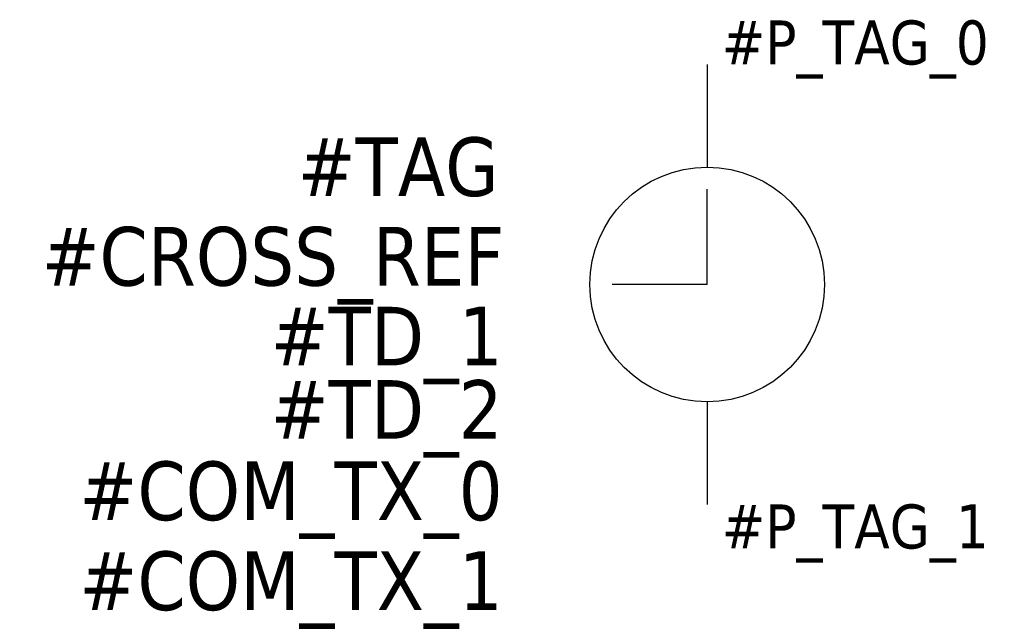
# Model space of a CAD drawing. Extents: x -23.4 to 10.1, y -19 to 1.5.
import ezdxf
from ezdxf.enums import TextEntityAlignment as Align

# ---------------------------------------------------------------- set-up
doc = ezdxf.new("R2010")
doc.units = 0
doc.header["$LTSCALE"] = 10
doc.linetypes.add('CONTINU', pattern=[0])
doc.layers.get('0').update_dxf_attribs({"linetype": 'CONTINUOUS'})
doc.styles.add('TAHOMA_STANDARD', font='txt')

msp = doc.modelspace()

# ---------------------------------------------------------------- linework, layer by layer
at = {"color": 0}
for p, q in [((0, 0), (0, -3.5)), ((0, -11.5), (0, -15))]:
    msp.add_line(p, q, dxfattribs=at)
for q in [(0, -4.251), (-3.241, -7.5)]:
    msp.add_line((0, -7.5), q)
msp.add_circle((0, -7.5), 4)

# ---------------------------------------------------------------- texts
at = {"style": 'TAHOMA_STANDARD'}
msp.add_attdef('#P_TAG_0', (0.5, 0), '', height=1.5, dxfattribs=at)
at = {"linetype": 'CONTINU', "style": 'TAHOMA_STANDARD'}
for tag, p in [('#TAG', (-7.105, -4.485)), ('#CROSS_REF', (-6.918, -7.539)), ('#TD_1', (-6.973, -10.262)), ('#TD_2', (-6.973, -12.762)), ('#COM_TX_0', (-6.973, -15.535)), ('#COM_TX_1', (-6.973, -18.602))]:
    msp.add_attdef(tag, text='', height=2, dxfattribs=at).set_placement(p, align=Align.RIGHT)
at = {"style": 'TAHOMA_STANDARD'}
msp.add_attdef('#P_TAG_1', text='', height=1.5, dxfattribs=at).set_placement((0.5, -15), align=Align.TOP_LEFT)

doc.saveas('drawing.dxf')
